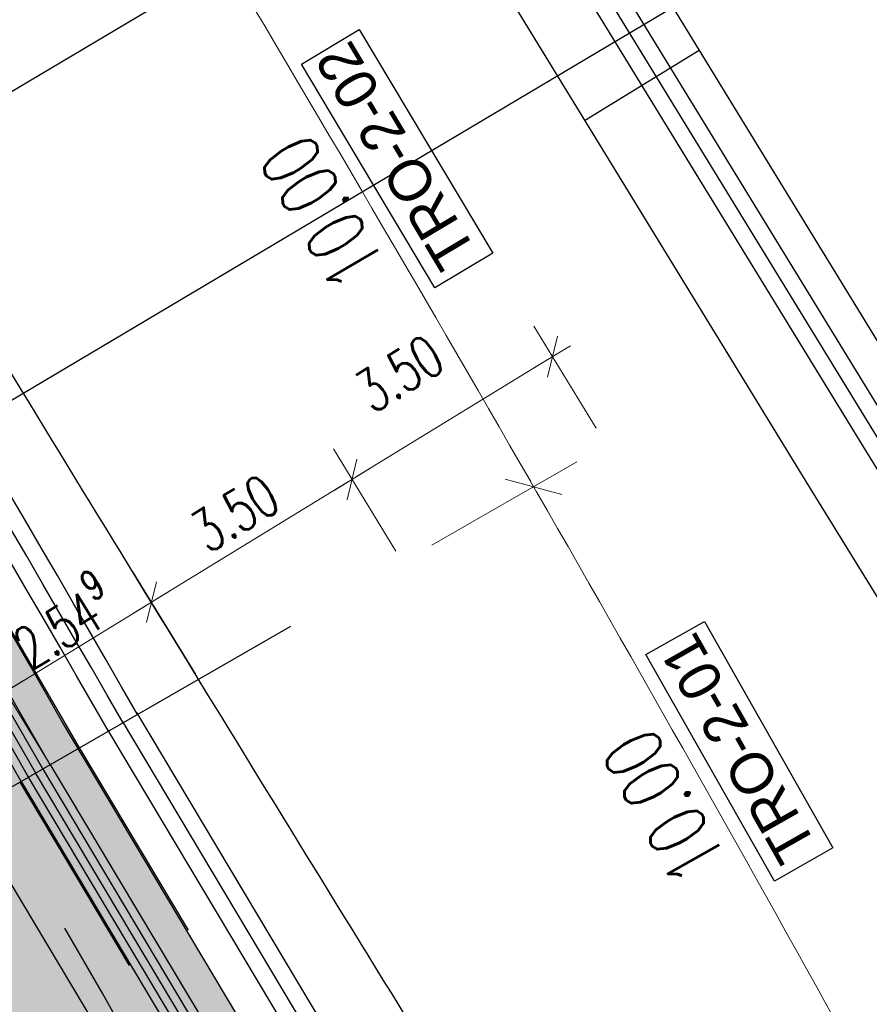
# Model space of a CAD drawing. Header units: metres. Extents: x 3458045 to 3462392, y 5482308 to 5484762.
# Tile 100 of 256: x 3459772 to 3459785, y 5483571 to 5483585. Entities that reach past the tile are written whole.
import ezdxf
from ezdxf.enums import TextEntityAlignment as Align

# ---------------------------------------------------------------- set-up
doc = ezdxf.new("R2010")
doc.units = ezdxf.units.M
doc.header["$PDMODE"] = 3
doc.header["$PDSIZE"] = 0.1
for name, pattern in [('AUSGEZOGEN', [2, 1, 1]), ('STRICHPUNKT2', [12.7, 6.35, -3.175, 0, -3.175]), ('VERDECKT2', [4.7625, 3.175, -1.5875])]:
    doc.linetypes.add(name, pattern=pattern)
doc.layers.get('0').update_dxf_attribs({"linetype": 'CONTINUOUS'})
doc.layers.get('DEFPOINTS').update_dxf_attribs({"linetype": 'CONTINUOUS'})
for name, color, linetype in [('SP_ACHSE_8901', 7, 'CONTINUOUS'), ('SP_ACHSE_8911', 7, 'CONTINUOUS'), ('SP_AXIS', 7, 'CONTINUOUS'), ('SP_BAUGRUBE-ANKER', 211, 'AUSGEZOGEN'), ('SP_BAUGRUBE-VERBAU', 210, 'AUSGEZOGEN'), ('SP_Blockfugen', 2, 'STRICHPUNKT2'), ('SP_BW5xx-StwRheinuferstraße', 7, 'CONTINUOUS'), ('SP_SOLID_Trogsohle_L7+8', 253, 'CONTINUOUS'), ('SP_StadtbahnFluchtweg', 1, 'CONTINUOUS'), ('SP_TEXT', 2, 'CONTINUOUS'), ('SP_TrogTunnel-Bautoleranz', 160, 'VERDECKT2'), ('SP_Trogwand_L7+8', 2, 'CONTINUOUS'), ('SP_Tunnelwand_L7+8', 2, 'VERDECKT2'), ('SP_Vb_Planung', 10, 'CONTINUOUS'), ('SP_Verbau', 212, 'CONTINUOUS'), ('SP_VERM', 1, 'CONTINUOUS'), ('SP_VERM-VA-B44', 150, 'CONTINUOUS'), ('T__AXIS', 3, 'CONTINUOUS')]:
    doc.layers.add(name, color=color, linetype=linetype)
doc.layers.add('SP_HILF', color=6, linetype='CONTINUOUS', plot=False)
doc.styles.add('K_ISOCP', font='k_isocp.shx')
doc.styles.add('SP_F', font='romans.shx', dxfattribs={"width": 0.7, "bigfont": 'sp_f.shx'})
doc.linetypes.add('EISENBAHN', pattern='A,0.15,[130,ltypeshp.shx,S=0.25,R=0,X=0,Y=0],0.15', length=0.3)
doc.linetypes.add('ZICKZACK', pattern='A,0.00254,-5.08,[131,ltypeshp.shx,S=5.08,R=0,X=-5.08,Y=0],-10.16,[131,ltypeshp.shx,S=5.08,R=180,X=5.08,Y=0],-5.08', length=20.32254)
doc.dimstyles.new('SOFI25$0', dxfattribs={"dimtxt": 2.5, "dimasz": 0.25, "dimexe": 0.9, "dimexo": 0.625, "dimgap": 0.675, "dimtad": 1, "dimdec": 3, "dimrnd": 0.001, "dimzin": 1, "dimdsep": 46, "dimtxsty": 'SP_F', "dimblk1": 'SOF_BEMSTR1', "dimblk2": 'SOF_BEMSTR2', "dimsah": 1, "dimcen": 2.5, "dimse1": 1, "dimse2": 1, "dimclrd": 1, "dimclre": 1, "dimclrt": 1, "dimaunit": 2, "dimadec": 3, "dimazin": 0, "dimtfac": 1, "dimtdec": 3, "dimtmove": 0, "dimatfit": 3, "dimfxl": 1, "dimtolj": 1, "dimtzin": 0, "dimlwd": 0, "dimlwe": 0, "dimarcsym": 0})

# ---------------------------------------------------------------- blocks, each defined once
blk = doc.blocks.new('kmr_li')
at = {"color": 1, "linetype": 'Continuous'}
blk.add_line((0, 0), (0, 3.5714), dxfattribs=at)
at = {"color": 1}
for p, q in [((0, 0), (-0.3062, 0.9075)), ((-0.3062, 0.9075), (0, 0.5188)), ((0, 0), (0.3062, 0.9075)), ((0.3062, 0.9075), (0, 0.5188))]:
    blk.add_line(p, q, dxfattribs=at)
at = {"color": 1, "linetype": 'Continuous', "style": 'K_ISOCP'}
blk.add_attdef('STATION', text='', height=1, rotation=270.0001, dxfattribs=at).set_placement((0, 4.404), align=Align.MIDDLE_RIGHT)
blk.add_attdef('PARAOL', text='', height=1, rotation=270.0001, dxfattribs=at).set_placement((0.5, 1), align=Align.BOTTOM_RIGHT)
blk.add_attdef('PARAUL', text='', height=1, rotation=270.0001, dxfattribs=at).set_placement((-0.5, 1), align=Align.TOP_RIGHT)
blk = doc.blocks.new('SOF_BEMSTR1')
at = {"color": 0, "linetype": 'ByBlock', "lineweight": -2}
for p, q in [((0, 20), (0, -8.5)), ((3.535, 3.535), (-3.535, -3.535)), ((-5, 0), (5, 0))]:
    blk.add_line(p, q, dxfattribs=at)
blk = doc.blocks.new('SOF_BEMSTR2')
at = {"color": 0, "linetype": 'ByBlock', "lineweight": -2}
for p, q in [((0, -20), (0, 8.5)), ((3.535, 3.535), (-3.535, -3.535)), ((-5, 0), (5, 0))]:
    blk.add_line(p, q, dxfattribs=at)
blk = doc.blocks.new('*D105')
at = {"layer": 'DEFPOINTS', "color": 0, "linetype": 'AUSGEZOGEN', "transparency": 16777216}
for p in [(3459776.947, 5483578.413), (3459777.613, 5483577.325), (3459774.628, 5483575.497)]:
    blk.add_point(p, dxfattribs=at)
at = {"layer": 'SP_VERM-VA-B44', "color": 1, "linetype": 'AUSGEZOGEN', "lineweight": 0, "transparency": 16777216}
blk.add_line((3459774.015, 5483576.618), (3459776.893, 5483578.38), dxfattribs=at)
at = {"layer": 'SP_VERM-VA-B44', "color": 1, "linetype": 'AUSGEZOGEN', "lineweight": 0, "transparency": 16777216, "xscale": 0.0625, "yscale": 0.0625, "zscale": 0.0625}
for name, p, rotation in [('SOF_BEMSTR2', (3459776.947, 5483578.413), 31.47927593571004), ('SOF_BEMSTR1', (3459773.962, 5483576.585), 211.47927593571)]:
    blk.add_blockref(name, p, dxfattribs=dict(at, rotation=rotation))
at = {"layer": 'SP_VERM-VA-B44', "color": 1, "linetype": 'AUSGEZOGEN', "transparency": 16777216, "insert": (3459775.203, 5483577.91), "char_height": 0.625, "attachment_point": 5, "rotation": 31.4793, "style": 'SP_F'}
blk.add_mtext('\\A1;\\A1;3.50{\\H.7x;\\S^ ;}', dxfattribs=at)
blk = doc.blocks.new('*D106')
at = {"layer": 'DEFPOINTS', "color": 0, "linetype": 'AUSGEZOGEN', "transparency": 16777216}
for p in [(3459779.931, 5483580.24), (3459780.598, 5483579.152), (3459777.613, 5483577.325)]:
    blk.add_point(p, dxfattribs=at)
at = {"layer": 'SP_VERM-VA-B44', "color": 1, "linetype": 'AUSGEZOGEN', "lineweight": 0, "transparency": 16777216}
blk.add_line((3459777, 5483578.446), (3459779.878, 5483580.208), dxfattribs=at)
at = {"layer": 'SP_VERM-VA-B44', "color": 1, "linetype": 'AUSGEZOGEN', "lineweight": 0, "transparency": 16777216, "xscale": 0.0625, "yscale": 0.0625, "zscale": 0.0625}
for name, p, rotation in [('SOF_BEMSTR2', (3459779.931, 5483580.24), 31.47927593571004), ('SOF_BEMSTR1', (3459776.947, 5483578.413), 211.47927593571)]:
    blk.add_blockref(name, p, dxfattribs=dict(at, rotation=rotation))
at = {"layer": 'SP_VERM-VA-B44', "color": 1, "linetype": 'AUSGEZOGEN', "transparency": 16777216, "insert": (3459777.652, 5483579.992), "char_height": 0.625, "attachment_point": 5, "rotation": 31.4793, "style": 'SP_F'}
blk.add_mtext('\\A1;\\A1;3.50{\\H.7x;\\S^ ;}', dxfattribs=at)
blk = doc.blocks.new('*D107')
at = {"layer": 'DEFPOINTS', "color": 0, "linetype": 'AUSGEZOGEN', "transparency": 16777216}
for p in [(3459774.628, 5483575.497), (3459771.788, 5483575.254), (3459772.454, 5483574.166)]:
    blk.add_point(p, dxfattribs=at)
at = {"layer": 'SP_VERM-VA-B44', "color": 1, "linetype": 'AUSGEZOGEN', "lineweight": 0, "transparency": 16777216}
blk.add_line((3459773.908, 5483576.553), (3459771.841, 5483575.287), dxfattribs=at)
at = {"layer": 'SP_VERM-VA-B44', "color": 1, "linetype": 'AUSGEZOGEN', "lineweight": 0, "transparency": 16777216, "xscale": 0.0625, "yscale": 0.0625, "zscale": 0.0625}
for name, p, rotation in [('SOF_BEMSTR2', (3459773.962, 5483576.585), 31.47927593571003), ('SOF_BEMSTR1', (3459771.788, 5483575.254), 211.47927593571)]:
    blk.add_blockref(name, p, dxfattribs=dict(at, rotation=rotation))
at = {"layer": 'SP_VERM-VA-B44', "color": 1, "linetype": 'AUSGEZOGEN', "transparency": 16777216, "insert": (3459772.624, 5483576.33), "char_height": 0.625, "attachment_point": 5, "rotation": 31.4793, "style": 'SP_F'}
blk.add_mtext('\\A1;\\A1;2.54{\\H.7x;\\S9^ ;}', dxfattribs=at)
blk = doc.blocks.new('A$C288940E1')
at = {"layer": 'SP_Verbau'}
blk.add_line((0, 0), (-10.4038, -4.6916), dxfattribs=at)

msp = doc.modelspace()

# ---------------------------------------------------------------- hatches: boundary and pattern name
at = {"layer": 'SP_SOLID_Trogsohle_L7+8'}
h = msp.add_hatch(color=256, dxfattribs=at)
h.dxf.hatch_style = 1
edge = h.paths.add_edge_path()
edge.add_line((3459702.4491, 5483672.5808), (3459694.7598, 5483665.8028))
edge.add_arc((3459249.8293, 5483273.6017), 593.1145, 29.9488058, 41.395802, ccw=False)
edge.add_line((3459763.7463, 5483569.6999), (3459768.6709, 5483560.5694))
edge.add_line((3459768.6709, 5483560.5694), (3459778.0346, 5483565.7481))
edge.add_line((3459778.0346, 5483565.7481), (3459772.6293, 5483574.8142))
edge.add_arc((3459249.8466, 5483273.6149), 603.343, 29.9482368, 41.3959476)

# ---------------------------------------------------------------- linework, layer by layer
at = {"layer": 'SP_ACHSE_8901'}
msp.add_lwpolyline([(3459663.5917, 5483703.287, -0.0763528), (3459773.4733, 5483559.3038, -0.0026415), (3459775.3741, 5483555.7812, -0.0045692), (3459777.2239, 5483552.2315, -0.0064969), (3459778.9947, 5483548.6418, -0.0084247), (3459780.6575, 5483545.0009, -0.0103526), (3459782.1824, 5483541.3003, -0.0122805), (3459783.5383, 5483537.5346, -0.0141346), (3459784.6877, 5483533.7213, -0.0820775), (3459786.8382, 5483512.3056, -0.0039193), (3459786.7627, 5483511.2537, -0.0130302), (3459786.3551, 5483507.4265, -0.0110254), (3459785.7638, 5483503.6231, -0.0090206), (3459785.0205, 5483499.8464, -0.007016), (3459784.1565, 5483496.0954, -0.0050114), (3459783.2025, 5483492.3662, -0.0030068), (3459782.1889, 5483488.6527, -0.0010023), (3459781.1454, 5483484.9475), (3459771.4367, 5483450.6471, 0.0014127)], format="xyb", dxfattribs=at)
at = {"layer": 'SP_ACHSE_8911'}
msp.add_lwpolyline([(3459779.9669, 5483401.3496, -0.1898543), (3459772.019, 5483438.2528, -0.0048267), (3459772.1981, 5483439.2782, -0.0102194), (3459772.7329, 5483441.8661, -0.0072994), (3459773.3582, 5483444.4337, -0.0043796), (3459774.0432, 5483446.9861, -0.0014599), (3459774.758, 5483449.5304), (3459784.8281, 5483485.1076, 0.0010135), (3459785.8599, 5483488.7717, 0.0030406), (3459786.8619, 5483492.4439, 0.0050678), (3459787.8042, 5483496.1319, 0.0070949), (3459788.6565, 5483499.8416, 0.0091222), (3459789.3881, 5483503.5769, 0.0111495), (3459789.9676, 5483507.3387, 0.0096243), (3459790.2818, 5483510.1571, 0.0966281), (3459787.5873, 5483536.6729, 0.005752), (3459787.0914, 5483538.2453, 0.0123927), (3459785.7657, 5483541.9647, 0.0104385), (3459784.2716, 5483545.6199, 0.0084844), (3459782.6402, 5483549.216, 0.0065303), (3459780.9016, 5483552.7616, 0.0045764), (3459779.0846, 5483556.2677, 0.0026224), (3459777.2173, 5483559.7474, 0.0769413), (3459666.0197, 5483705.8087)], format="xyb", dxfattribs=at)
at = {"layer": 'SP_AXIS'}
for points in [[(3459779.9669, 5483401.3496, -0.1898543), (3459772.019, 5483438.2528, -0.0048267), (3459772.1981, 5483439.2782, -0.0102194), (3459772.7329, 5483441.8661, -0.0072994), (3459773.3582, 5483444.4337, -0.0043796), (3459774.0432, 5483446.9861, -0.0014599), (3459774.758, 5483449.5304), (3459784.8281, 5483485.1076, 0.0010135), (3459785.8599, 5483488.7717, 0.0030406), (3459786.8619, 5483492.4439, 0.0050678), (3459787.8042, 5483496.1319, 0.0070949), (3459788.6565, 5483499.8416, 0.0091222), (3459789.3881, 5483503.5769, 0.0111495), (3459789.9676, 5483507.3387, 0.0096243), (3459790.2818, 5483510.1571, 0.0966281), (3459787.5873, 5483536.6729, 0.005752), (3459787.0914, 5483538.2453, 0.0123927), (3459785.7657, 5483541.9647, 0.0104385), (3459784.2716, 5483545.6199, 0.0084844), (3459782.6402, 5483549.216, 0.0065303), (3459780.9016, 5483552.7616, 0.0045764), (3459779.0846, 5483556.2677, 0.0026224), (3459777.2173, 5483559.7474, 0.0769413), (3459666.0197, 5483705.8087)], [(3459663.5917, 5483703.287, -0.0763528), (3459773.4733, 5483559.3038, -0.0026415), (3459775.3741, 5483555.7812, -0.0045692), (3459777.2239, 5483552.2315, -0.0064969), (3459778.9947, 5483548.6418, -0.0084247), (3459780.6575, 5483545.0009, -0.0103526), (3459782.1824, 5483541.3003, -0.0122805), (3459783.5383, 5483537.5346, -0.0141346), (3459784.6877, 5483533.7213, -0.0820775), (3459786.8382, 5483512.3056, -0.0039193), (3459786.7627, 5483511.2537, -0.0130302), (3459786.3551, 5483507.4265, -0.0110254), (3459785.7638, 5483503.6231, -0.0090206), (3459785.0205, 5483499.8464, -0.007016), (3459784.1565, 5483496.0954, -0.0050114), (3459783.2025, 5483492.3662, -0.0030068), (3459782.1889, 5483488.6527, -0.0010023), (3459781.1454, 5483484.9475), (3459771.4367, 5483450.6471, 0.0014127)], [(3459960.261, 5483335.525), (3459897.6578, 5483409.3092, -0.0002745), (3459888.5671, 5483420.0314, -0.0008234), (3459879.5, 5483430.7736, -0.0013723), (3459870.4801, 5483441.5555, -0.0019212), (3459861.5315, 5483452.3965, -0.0024701), (3459852.6785, 5483463.3157, -0.003019), (3459843.9458, 5483474.3314, -0.0035679), (3459835.3591, 5483485.4612, -0.0004406), (3459834.3927, 5483486.7352, -0.0126207), (3459807.8943, 5483523.6332, -0.0004406), (3459806.9957, 5483524.956, -0.0035679), (3459799.1926, 5483536.6485, -0.003019), (3459791.5441, 5483548.4428, -0.0024701), (3459784.0256, 5483560.3204, -0.0019212), (3459776.6117, 5483572.2636, -0.0013723), (3459769.2766, 5483584.2553, -0.0008234), (3459761.9942, 5483596.2792, -0.0002745)]]:
    msp.add_lwpolyline(points, format="xyb", dxfattribs=at)
at = {"layer": 'SP_BAUGRUBE-VERBAU'}
for p, q in [((3459773.7381, 5483574.942), (3459778.9153, 5483566.2731)), ((3459773.3088, 5483574.6857), (3459778.486, 5483566.0168))]:
    msp.add_line(p, q, dxfattribs=at)
at = {"layer": 'SP_BAUGRUBE-VERBAU', "linetype": 'ZICKZACK', "ltscale": 0.2}
msp.add_line((3459773.5235, 5483574.8139), (3459778.7007, 5483566.1449), dxfattribs=at)
at = {"layer": 'SP_BAUGRUBE-VERBAU'}
for points in [[(3459773.7547, 5483574.9136, 0.0252856), (3459740.6627, 5483626.2624, 0.0501887)], [(3459773.3213, 5483574.6644, 0.0252857), (3459740.2564, 5483625.9709, 0.0501887)]]:
    msp.add_lwpolyline(points, format="xyb", dxfattribs=at)
at = {"layer": 'SP_BAUGRUBE-VERBAU', "linetype": 'ZICKZACK', "ltscale": 0.2}
msp.add_lwpolyline([(3459773.538, 5483574.789, 0.0252856), (3459740.4595, 5483626.1167, 0.0501887)], format="xyb", dxfattribs=at)
at = {"layer": 'SP_Blockfugen'}
msp.add_line((3459776.0293, 5483576.2217), (3459760.8595, 5483567.4975), dxfattribs=at)
at = {"layer": 'SP_BW5xx-StwRheinuferstraße', "color": 96, "flags": 128}
for points in [[(3459801.6698, 5483549.7959), (3459797.1603, 5483556.8366), (3459792.6514, 5483563.9744), (3459788.182, 5483571.1361), (3459783.7463, 5483578.3178), (3459779.3388, 5483585.5159), (3459774.9537, 5483592.7266), (3459770.5851, 5483599.9465), (3459766.2275, 5483607.1717), (3459762.8097, 5483612.8464), (3459760.2388, 5483617.1121), (3459757.6589, 5483621.3699), (3459755.0601, 5483625.6134), (3459752.4327, 5483629.8365), (3459749.7668, 5483634.0326), (3459749.0589, 5483635.1182)], [(3459865.337, 5483466.3057), (3459863.2227, 5483468.5997), (3459860.9498, 5483471.1831), (3459858.7355, 5483473.8203), (3459857.5269, 5483475.3134), (3459852.299, 5483481.9221), (3459847.1335, 5483488.5807), (3459842.0314, 5483495.288), (3459836.9931, 5483502.0434), (3459832.0191, 5483508.8463), (3459827.1098, 5483515.696), (3459822.2657, 5483522.5919), (3459817.4859, 5483529.5354), (3459817.3555, 5483529.7269), (3459812.6423, 5483536.7164), (3459807.9909, 5483543.7452), (3459803.3946, 5483550.8111), (3459798.8478, 5483557.91), (3459794.3452, 5483565.0379), (3459789.8811, 5483572.191), (3459785.45, 5483579.3655), (3459781.0461, 5483586.5577)], [(3459864.9693, 5483465.9669), (3459862.8511, 5483468.2651), (3459860.5706, 5483470.8572), (3459858.3497, 5483473.5022), (3459857.1365, 5483475.001), (3459851.9054, 5483481.6138), (3459846.737, 5483488.2761), (3459841.632, 5483494.9872), (3459836.5909, 5483501.7464), (3459831.6141, 5483508.5531), (3459826.7021, 5483515.4066), (3459821.8552, 5483522.3065), (3459817.0734, 5483529.2529), (3459816.9416, 5483529.4464), (3459812.2266, 5483536.4386), (3459807.5729, 5483543.4709), (3459802.9745, 5483550.54), (3459798.4259, 5483557.6417), (3459793.9217, 5483564.7721), (3459789.4563, 5483571.9273), (3459785.0241, 5483579.1036), (3459780.6192, 5483586.2972)], [(3459864.6016, 5483465.628), (3459862.4796, 5483467.9305), (3459860.1914, 5483470.5312), (3459857.9639, 5483473.1841), (3459856.7461, 5483474.6886), (3459851.5118, 5483481.3054), (3459846.3405, 5483487.9715), (3459841.2326, 5483494.6864), (3459836.1887, 5483501.4494), (3459831.2091, 5483508.2599), (3459826.2943, 5483515.1173), (3459821.4447, 5483522.021), (3459816.6608, 5483528.9704), (3459816.5277, 5483529.1658), (3459811.8108, 5483536.1609), (3459807.1548, 5483543.1966), (3459802.5544, 5483550.2688), (3459798.004, 5483557.3733), (3459793.4983, 5483564.5062), (3459789.0315, 5483571.6636), (3459784.5982, 5483578.8417), (3459780.1924, 5483586.0368)]]:
    msp.add_lwpolyline(points, dxfattribs=at)
at = {"layer": 'SP_BW5xx-StwRheinuferstraße', "color": 96}
msp.add_lwpolyline([(3459864.7855, 5483465.7975), (3459862.6653, 5483468.0978), (3459860.381, 5483470.6942), (3459858.1568, 5483473.3432), (3459856.9413, 5483474.8448), (3459851.7086, 5483481.4596), (3459846.5388, 5483488.1238), (3459841.4323, 5483494.8368), (3459836.3898, 5483501.5979), (3459831.4116, 5483508.4065), (3459826.4982, 5483515.2619), (3459821.65, 5483522.1637), (3459816.8671, 5483529.1116), (3459816.7346, 5483529.3061), (3459812.0187, 5483536.2998), (3459807.3639, 5483543.3338), (3459802.7644, 5483550.4044), (3459798.215, 5483557.5075), (3459793.71, 5483564.6391), (3459789.2439, 5483571.7954), (3459784.8111, 5483578.9726), (3459780.4058, 5483586.167)], dxfattribs=at)
at = {"layer": 'SP_BW5xx-StwRheinuferstraße', "color": 96, "ltscale": 0.1, "flags": 128}
msp.add_lwpolyline([(3459782.1151, 5483584.7972), (3459780.4095, 5483583.7528)], dxfattribs=at)
at = {"layer": 'SP_HILF'}
msp.add_lwpolyline([(3459702.4491, 5483672.5808), (3459694.7598, 5483665.8028, -0.0499885), (3459763.7463, 5483569.6999), (3459768.6709, 5483560.5694), (3459778.0346, 5483565.7481), (3459772.6293, 5483574.8142, 0.0499916)], format="xyb", close=True, dxfattribs=at)
at = {"layer": 'SP_StadtbahnFluchtweg'}
msp.add_line((3459770.9869, 5483573.8587), (3459776.1797, 5483565.1757), dxfattribs=at)
at = {"layer": 'SP_TEXT', "color": 1, "lineweight": 25}
for points in [[(3459779.0413, 5483581.7796), (3459778.1821, 5483581.267), (3459776.1954, 5483584.5965), (3459777.0546, 5483585.1091)], [(3459784.107, 5483572.927), (3459783.2369, 5483572.4331), (3459781.3231, 5483575.8051), (3459782.1933, 5483576.2989)]]:
    msp.add_lwpolyline(points, close=True, dxfattribs=at)
at = {"layer": 'SP_TrogTunnel-Bautoleranz'}
msp.add_line((3459771.9995, 5483573.9037), (3459777.1649, 5483565.2547), dxfattribs=at)
at = {"layer": 'SP_Trogwand_L7+8', "color": 1, "linetype": 'VERDECKT2'}
msp.add_line((3459772.8795, 5483574.4293), (3459778.0567, 5483565.7604), dxfattribs=at)
at = {"layer": 'SP_Trogwand_L7+8'}
for p, q in [((3459772.4503, 5483574.1729), (3459777.6156, 5483565.5239)), ((3459772.021, 5483573.9166), (3459777.1812, 5483565.2761))]:
    msp.add_line(p, q, dxfattribs=at)
at = {"layer": 'SP_Trogwand_L7+8', "color": 251}
for p, q in [((3459777.2898, 5483565.3381), (3459772.1283, 5483573.9807)), ((3459777.3984, 5483565.4), (3459772.2356, 5483574.0448)), ((3459777.507, 5483565.462), (3459772.343, 5483574.1088))]:
    msp.add_line(p, q, dxfattribs=at)
at = {"layer": 'SP_Trogwand_L7+8', "color": 1, "linetype": 'VERDECKT2'}
msp.add_lwpolyline([(3459772.8879, 5483574.4151, 0.0501887), (3459702.4678, 5483672.5973)], format="xyb", dxfattribs=at)
at = {"layer": 'SP_Trogwand_L7+8'}
for points in [[(3459772.4544, 5483574.1658, 0.0501887), (3459702.0927, 5483672.2667)], [(3459772.021, 5483573.9166, 0.0501887), (3459701.7177, 5483671.936)]]:
    msp.add_lwpolyline(points, format="xyb", dxfattribs=at)
at = {"layer": 'SP_Trogwand_L7+8', "color": 251}
for points in [[(3459772.2377, 5483574.0412, 0.0501887), (3459701.9052, 5483672.1014)], [(3459772.3461, 5483574.1035, 0.0501887), (3459701.999, 5483672.184)], [(3459772.1294, 5483573.9789, 0.0501887), (3459701.8114, 5483672.0187)]]:
    msp.add_lwpolyline(points, format="xyb", dxfattribs=at)
at = {"layer": 'SP_Tunnelwand_L7+8'}
msp.add_lwpolyline([(3459773.8543, 5483437.9507, -0.0048267), (3459774.0272, 5483438.9405, -0.0102194), (3459774.5464, 5483441.4524, -0.0072994), (3459775.1587, 5483443.9673, -0.0043796), (3459775.8353, 5483446.4883, -0.0014599), (3459776.5472, 5483449.0221), (3459786.6178, 5483484.6011, 0.0010135), (3459787.6513, 5483488.2711, 0.0030406), (3459788.6592, 5483491.9652, 0.0050678), (3459789.6109, 5483495.6897, 0.0070949), (3459790.475, 5483499.4509, 0.0091222), (3459791.2196, 5483503.2528, 0.0111495), (3459791.8118, 5483507.0966, 0.0096243), (3459792.134, 5483509.9866, 0.0966281), (3459789.3676, 5483537.2118, 0.005752), (3459788.8587, 5483538.8251, 0.0123927), (3459787.5017, 5483542.6324, 0.0104385), (3459785.9782, 5483546.3594, 0.0084844), (3459784.3208, 5483550.013, 0.0065303), (3459782.5607, 5483553.6022, 0.0045764), (3459780.7281, 5483557.1386, 0.0026224), (3459778.8515, 5483560.6355, 0.0769413), (3459667.3099, 5483707.1486), (3459482.1353, 5483885.4597, 0.0146052)], format="xyb", dxfattribs=at)
at = {"layer": 'SP_Vb_Planung', "linetype": 'AUSGEZOGEN', "lineweight": 13, "ltscale": 13}
for points in [[(3459780.3831, 5483401.6267, -0.1898543), (3459772.5124, 5483438.1716, -0.0048267), (3459772.6898, 5483439.1874, -0.0102194), (3459773.2204, 5483441.7549, -0.0072994), (3459773.8422, 5483444.3083, -0.0043796), (3459774.525, 5483446.8523, -0.0014599), (3459775.239, 5483449.3937), (3459785.3092, 5483484.9715, 0.0010135), (3459786.3415, 5483488.6371, 0.0030406), (3459787.3451, 5483492.3152, 0.0050678), (3459788.2899, 5483496.013, 0.0070949), (3459789.1454, 5483499.7366, 0.0091222), (3459789.8804, 5483503.4898, 0.0111495), (3459790.4634, 5483507.2736, 0.0096243), (3459790.7797, 5483510.1112, 0.0966281), (3459788.0659, 5483536.8178, 0.005752), (3459787.5665, 5483538.4011, 0.0123927), (3459786.2324, 5483542.1442, 0.0104385), (3459784.7304, 5483545.8187, 0.0084844), (3459783.092, 5483549.4303, 0.0065303), (3459781.3476, 5483552.9876, 0.0045764), (3459779.5264, 5483556.5018, 0.0026224), (3459777.6566, 5483559.9861, 0.0769413), (3459666.3666, 5483706.1689)], [(3459779.5507, 5483401.0725, -0.1898543), (3459771.5256, 5483438.334, -0.0048267), (3459771.7064, 5483439.369, -0.0102194), (3459772.2455, 5483441.9773, -0.0072994), (3459772.8741, 5483444.5591, -0.0043796), (3459773.5614, 5483447.1199, -0.0014599), (3459774.277, 5483449.667), (3459784.347, 5483485.2438, 0.0010135), (3459785.3783, 5483488.9062, 0.0030406), (3459786.3787, 5483492.5726, 0.0050678), (3459787.3185, 5483496.2507, 0.0070949), (3459788.1677, 5483499.9466, 0.0091222), (3459788.8957, 5483503.664, 0.0111495), (3459789.4719, 5483507.4038, 0.0096243), (3459789.7839, 5483510.2029, 0.0966281), (3459787.1088, 5483536.5281, 0.005752), (3459786.6163, 5483538.0894, 0.0123927), (3459785.299, 5483541.7852, 0.0104385), (3459783.8128, 5483545.4211, 0.0084844), (3459782.1884, 5483549.0017, 0.0065303), (3459780.4555, 5483552.5356, 0.0045764), (3459778.6428, 5483556.0336, 0.0026224), (3459776.7779, 5483559.5086, 0.0769413), (3459665.6729, 5483705.4486)], [(3459663.9385, 5483703.6472, -0.0763528), (3459773.9123, 5483559.5433, -0.0026415), (3459775.8154, 5483556.0163, -0.0045692), (3459777.6694, 5483552.4585, -0.0064969), (3459779.4459, 5483548.8571, -0.0084247), (3459781.1157, 5483545.201, -0.0103526), (3459782.6485, 5483541.4812, -0.0122805), (3459784.0127, 5483537.6924, -0.0141346), (3459785.1703, 5483533.852, -0.0820775), (3459787.3372, 5483512.2737, -0.0039193), (3459787.2612, 5483511.214, -0.0130302), (3459786.8507, 5483507.3606, -0.0110254), (3459786.256, 5483503.5354, -0.0090206), (3459785.5093, 5483499.741, -0.007016), (3459784.6421, 5483495.9763, -0.0050114), (3459783.6857, 5483492.2374, -0.0030068), (3459782.6704, 5483488.5182, -0.0010023), (3459781.6264, 5483484.811), (3459771.9178, 5483450.5109, 0.0014127)], [(3459663.2449, 5483702.9268, -0.0763528), (3459773.0344, 5483559.0643, -0.0026415), (3459774.9329, 5483555.546, -0.0045692), (3459776.7784, 5483552.0045, -0.0064969), (3459778.5434, 5483548.4264, -0.0084247), (3459780.1992, 5483544.8009, -0.0103526), (3459781.7163, 5483541.1194, -0.0122805), (3459783.0638, 5483537.3768, -0.0141346), (3459784.2051, 5483533.5906, -0.0820775), (3459786.3392, 5483512.3374, -0.0039193), (3459786.2643, 5483511.2934, -0.0130302), (3459785.8594, 5483507.4924, -0.0110254), (3459785.2715, 5483503.7108, -0.0090206), (3459784.5318, 5483499.9518, -0.007016), (3459783.6709, 5483496.2145, -0.0050114), (3459782.7194, 5483492.495, -0.0030068), (3459781.7073, 5483488.7873, -0.0010023), (3459780.6644, 5483485.084), (3459770.9556, 5483450.7832, 0.0014127)]]:
    msp.add_lwpolyline(points, format="xyb", dxfattribs=at)
at = {"layer": 'SP_Vb_Planung', "linetype": 'EISENBAHN', "lineweight": 13, "ltscale": 13}
for points in [[(3459779.9669, 5483401.3496, -0.1898543), (3459772.019, 5483438.2528, -0.0048267), (3459772.1981, 5483439.2782, -0.0102194), (3459772.7329, 5483441.8661, -0.0072994), (3459773.3582, 5483444.4337, -0.0043796), (3459774.0432, 5483446.9861, -0.0014599), (3459774.758, 5483449.5304), (3459784.8281, 5483485.1076, 0.0010135), (3459785.8599, 5483488.7717, 0.0030406), (3459786.8619, 5483492.4439, 0.0050678), (3459787.8042, 5483496.1319, 0.0070949), (3459788.6565, 5483499.8416, 0.0091222), (3459789.3881, 5483503.5769, 0.0111495), (3459789.9676, 5483507.3387, 0.0096243), (3459790.2818, 5483510.1571, 0.0966281), (3459787.5873, 5483536.6729, 0.005752), (3459787.0914, 5483538.2453, 0.0123927), (3459785.7657, 5483541.9647, 0.0104385), (3459784.2716, 5483545.6199, 0.0084844), (3459782.6402, 5483549.216, 0.0065303), (3459780.9016, 5483552.7616, 0.0045764), (3459779.0846, 5483556.2677, 0.0026224), (3459777.2173, 5483559.7474, 0.0769413), (3459666.0197, 5483705.8087)], [(3459663.5917, 5483703.287, -0.0763528), (3459773.4733, 5483559.3038, -0.0026415), (3459775.3741, 5483555.7812, -0.0045692), (3459777.2239, 5483552.2315, -0.0064969), (3459778.9947, 5483548.6418, -0.0084247), (3459780.6575, 5483545.0009, -0.0103526), (3459782.1824, 5483541.3003, -0.0122805), (3459783.5383, 5483537.5346, -0.0141346), (3459784.6877, 5483533.7213, -0.0820775), (3459786.8382, 5483512.3056, -0.0039193), (3459786.7627, 5483511.2537, -0.0130302), (3459786.3551, 5483507.4265, -0.0110254), (3459785.7638, 5483503.6231, -0.0090206), (3459785.0205, 5483499.8464, -0.007016), (3459784.1565, 5483496.0954, -0.0050114), (3459783.2025, 5483492.3662, -0.0030068), (3459782.1889, 5483488.6527, -0.0010023), (3459781.1454, 5483484.9475), (3459771.4367, 5483450.6471, 0.0014127)]]:
    msp.add_lwpolyline(points, format="xyb", dxfattribs=at)
at = {"layer": 'SP_VERM', "color": 3, "linetype": 'AUSGEZOGEN', "lineweight": 0}
msp.add_lwpolyline([(3459793.7425, 5483574.5812, 0.0546526), (3459715.6153, 5483685.2737, 0.0546526)], format="xyb", dxfattribs=at)
at = {"layer": 'SP_VERM', "color": 1, "linetype": 'AUSGEZOGEN', "lineweight": 0}
for start, end in [(29.9113311, 30.8526485), (28.9536081, 29.8949255)]:
    msp.add_arc((3459249.8403, 5483273.6114), 611.1769, start, end, dxfattribs=at)
at = {"layer": 'T__AXIS'}
msp.add_lwpolyline([(3459778.5101, 5483400.3795, -0.1903342), (3459770.3083, 5483438.634, -0.0047478), (3459770.4922, 5483439.6766, -0.01005), (3459771.0392, 5483442.3074, -0.0071784), (3459771.6766, 5483444.918, -0.004307), (3459772.3738, 5483447.5133, -0.0014357), (3459773.1007, 5483450.1004), (3459783.1886, 5483485.7402, 0.0010265), (3459784.2072, 5483489.3579, 0.0030796), (3459785.1961, 5483492.9837, 0.0051327), (3459786.1253, 5483496.6253, 0.0071859), (3459786.9645, 5483500.2887, 0.0092391), (3459787.6829, 5483503.9775, 0.0112924), (3459788.2492, 5483507.6926, 0.0097473), (3459788.5535, 5483510.4758, 0.0955136), (3459785.9526, 5483536.0318, 0.0058171), (3459785.4666, 5483537.583, 0.0125278), (3459784.1652, 5483541.2521, 0.0105457), (3459782.6959, 5483544.8573, 0.0085637), (3459781.0898, 5483548.4038, 0.0065817), (3459779.3771, 5483551.9001, 0.0045998), (3459777.5866, 5483555.3573, 0.0026179), (3459775.7464, 5483558.7883, 0.0770008), (3459664.8059, 5483704.5483)], format="xyb", dxfattribs=at)

# ---------------------------------------------------------------- block references
at = {"layer": 'SP_AXIS', "color": 0}
ref = msp.add_blockref('kmr_li', (3459755.6442, 5483579.3114), dxfattribs=dict(at, xscale=3.500000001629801, yscale=3.500000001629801, zscale=3.500000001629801, rotation=301.5547259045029))
ref.add_attrib('STATION', '0+622.1530', dxfattribs={"layer": '0', "color": 1, "linetype": 'Continuous', "height": 0.875, "rotation": 211.55478, "style": 'K_ISOCP'}).set_placement((3459768.7792, 5483587.3779), align=Align.MIDDLE_RIGHT)
ref.add_attrib('PARAOL', 'A=200.0000', dxfattribs={"layer": '0', "color": 1, "linetype": 'Continuous', "height": 0.875, "rotation": 211.55478, "style": 'K_ISOCP'}).set_placement((3459759.5424, 5483579.6518), align=Align.BOTTOM_RIGHT)
ref.add_attrib('PARAUL', 'A=150.0000', dxfattribs={"layer": '0', "color": 1, "linetype": 'Continuous', "height": 0.875, "rotation": 211.55478, "style": 'K_ISOCP'}).set_placement((3459757.7109, 5483582.6343), align=Align.TOP_RIGHT)
at = {"layer": 'SP_BAUGRUBE-ANKER', "xscale": -1.772319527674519, "yscale": 1.772319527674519, "zscale": 1.772319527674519, "rotation": 54.99463816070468}
for p in [(3459768.6582, 5483582.275), (3459770.6069, 5483578.8381)]:
    msp.add_blockref('A$C288940E1', p, dxfattribs=at)
at = {"layer": 'SP_VERM', "color": 1, "linetype": 'AUSGEZOGEN', "lineweight": 0}
for name, xscale, yscale, zscale, rotation in [('SOF_BEMSTR1', 0.08750000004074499, 0.08750000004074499, 0.08750000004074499, 119.8990268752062), ('SOF_BEMSTR2', 0.08750000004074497, 0.08750000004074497, 0.08750000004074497, 299.9072297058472)]:
    msp.add_blockref(name, (3459779.651, 5483578.3045), dxfattribs=dict(at, xscale=xscale, yscale=yscale, zscale=zscale, rotation=rotation))

# ---------------------------------------------------------------- texts
at = {"layer": 'SP_TEXT', "color": 1, "lineweight": 25, "style": 'K_ISOCP'}
for s, rotation, p in [('TRO-2-02', 120.8235, (3459778.816, 5483581.7908)), ('TRO-2-01', 119.57716, (3459783.882, 5483572.943))]:
    msp.add_text(s, height=0.625, rotation=rotation, dxfattribs=at).set_placement(p)
at = {"layer": 'SP_VERM', "color": 2, "linetype": 'AUSGEZOGEN', "char_height": 0.875, "attachment_point": 5, "style": 'SP_F'}
for insert, rotation in [((3459776.5047, 5483582.3811), 120.38199), ((3459781.5921, 5483573.5349), 119.42427)]:
    msp.add_mtext('\\A1;\\A1;10.00{\\H.7x;\\S^ ;}', dxfattribs=dict(at, insert=insert, rotation=rotation))

# ---------------------------------------------------------------- dimensions: what is measured, and where the dimension line sits
at = {"layer": 'SP_VERM-VA-B44', "linetype": 'AUSGEZOGEN'}
dim = msp.add_linear_dim(base=(3459779.9311, 5483580.2405), p1=(3459777.6131, 5483577.3245), p2=(3459780.5976, 5483579.1519), angle=31.47928, text='\\A1;3.50{\\H.7x;\\S^ ;}', dimstyle='SOFI25$0', dxfattribs=at)
dim.commit()
dim.dimension.update_dxf_attribs({"geometry": '*D106', "text_midpoint": (3459777.9032, 5483579.5818), "dimtype": 160})
dim = msp.add_linear_dim(base=(3459776.9466, 5483578.4131), p1=(3459774.6282, 5483575.4969), p2=(3459777.6131, 5483577.3245), angle=31.47928, text='\\A1;3.50{\\H.7x;\\S^ ;}', dimstyle='SOFI25$0', dxfattribs=at)
dim.commit()
dim.dimension.update_dxf_attribs({"geometry": '*D105', "text_midpoint": (3459775.2028, 5483577.9097)})
dim = msp.add_linear_dim(base=(3459771.7879, 5483575.2544), p1=(3459774.6282, 5483575.4969), p2=(3459772.4544, 5483574.1658), angle=31.47928, text='\\A1;2.54{\\H.7x;\\S9^ ;}', dimstyle='SOFI25$0', override={"dimblk1": 'SOF_BEMSTR2', "dimblk2": 'SOF_BEMSTR1'}, dxfattribs=at)
dim.commit()
dim.dimension.update_dxf_attribs({"geometry": '*D107', "text_midpoint": (3459772.6235, 5483576.3303)})

doc.saveas('drawing.dxf')
